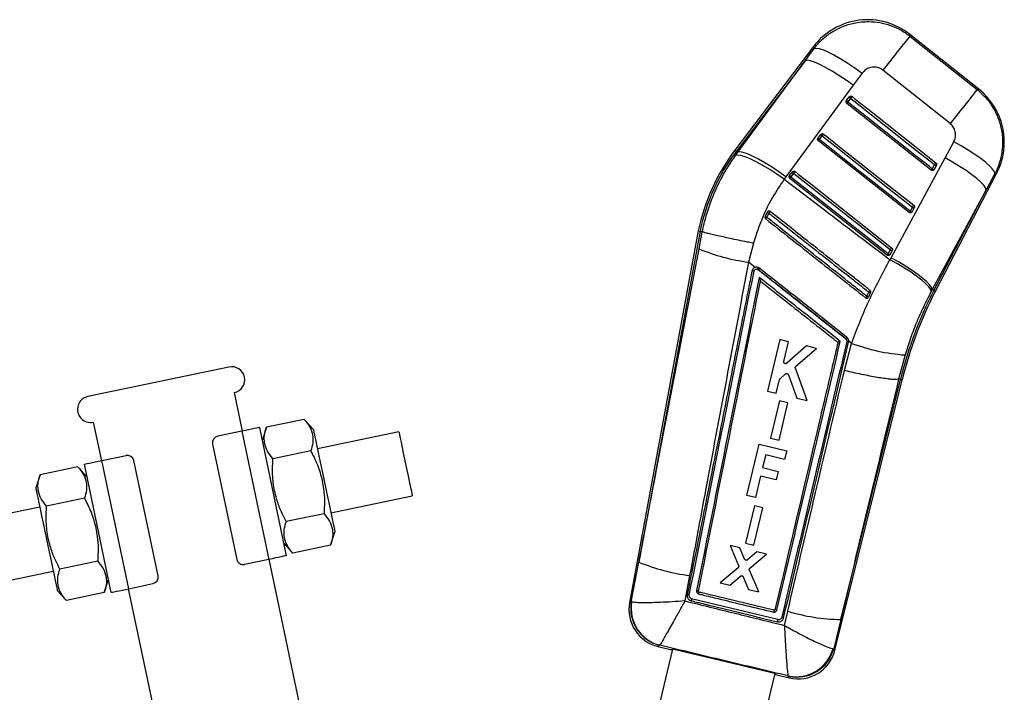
# Model space of a CAD drawing. Extents: x 44 to 619, y 29 to 390.
# Tile 4 of 13: x 257 to 348, y 90 to 152. Entities that reach past the tile are written whole.
import ezdxf

# ---------------------------------------------------------------- set-up
doc = ezdxf.new("R2010")
doc.units = 0
doc.header["$LTSCALE"] = 1.5
doc.layers.get('0').update_dxf_attribs({"linetype": 'CONTINUOUS'})
doc.styles.add('SLDTEXTSTYLE0', font='TXT', dxfattribs={"width": 0.75})
doc.dimstyles.new('SLDDIMSTYLE6', dxfattribs={"dimtxt": 5.25, "dimasz": 4.953, "dimexe": 0, "dimexo": 0.0625, "dimgap": 1.3125, "dimtad": 1, "dimdec": 4, "dimlfac": 2.5, "dimzin": 12, "dimtxsty": 'SLDTEXTSTYLE0', "dimsah": 1, "dimcen": 0.09, "dimazin": 3, "dimtfac": 1, "dimtdec": 0, "dimtofl": 0, "dimtmove": 0, "dimatfit": 3, "dimtolj": 1, "dimtzin": 12})

# ---------------------------------------------------------------- blocks, each defined once
blk = doc.blocks.new('_D_10')
at = {"color": 179, "linetype": 'CONTINUOUS'}
blk.add_line((274.61, 29.323), (249.94, 29.323), dxfattribs=at)
blk.add_arc((282.179, 29.323), 30.739, 101.84975, 180, dxfattribs=at)
for points in [[(275.867, 59.406), (270.9, 58.737), (271.331, 57.275)], [(251.44, 29.323), (252.595, 34.199), (251.076, 34.321)]]:
    blk.add_solid(points, dxfattribs=at)
at = {"color": 179, "linetype": 'CONTINUOUS', "insert": (248.623, 47.644, 0.06), "char_height": 5.25, "attachment_point": 1, "rotation": 50.18624, "style": 'SLDTEXTSTYLE0'}
blk.add_mtext('78°', dxfattribs=at)

msp = doc.modelspace()

# ---------------------------------------------------------------- linework, layer by layer
at = {"color": 7, "linetype": 'CONTINUOUS'}
for p, q in [((345.279942, 145.567992), (338.975655, 150.578099)), ((330.162851, 149.470463), (322.957711, 139.977365)), ((329.380191, 148.170182), (330.200071, 149.289959)), ((329.380191, 148.170182), (323.087297, 139.879009)), ((323.21896, 139.779079), (329.380191, 148.170182)), ((334.608688, 147.036063), (333.786546, 145.918163)), ((342.661363, 142.407089), (336.500674, 147.301271)), ((333.786546, 145.918163), (327.62483, 137.527928)), ((333.169772, 144.499266), (333.176889, 144.509351)), ((333.176889, 144.509351), (333.433505, 144.847452)), ((333.302394, 144.373631), (333.209366, 144.255891)), ((333.302394, 144.373631), (333.55901, 144.711742)), ((340.937257, 138.148036), (333.209366, 144.255891)), ((330.562482, 141.064027), (330.569643, 141.074183)), ((330.569643, 141.074183), (330.826259, 141.412285)), ((338.911828, 134.253022), (330.60212, 140.820724)), ((330.695157, 140.938455), (330.951773, 141.276556)), ((342.196943, 139.259302), (342.996161, 140.74108)), ((323.00711, 139.487049), (323.21896, 139.779079)), ((323.087297, 139.879009), (323.21896, 139.779079)), ((337.258836, 130.117967), (342.196943, 139.259302)), ((327.962398, 137.639016), (328.219014, 137.977117)), ((341.030259, 138.265741), (340.937257, 138.148036)), ((341.229605, 138.6491), (341.030259, 138.265741)), ((341.211697, 138.205757), (341.182984, 138.165515)), ((341.411047, 138.589126), (341.211697, 138.205757)), ((327.62483, 137.527928), (327.471167, 137.314209)), ((327.9552, 137.628805), (327.962398, 137.639016)), ((336.886398, 130.358007), (327.994877, 137.385565)), ((328.087918, 137.503278), (328.344534, 137.841388)), ((341.313401, 127.045014), (346.926349, 137.839019)), ((346.763561, 137.817034), (345.961773, 136.336705)), ((345.961773, 136.336705), (341.024657, 127.195164)), ((341.169063, 127.120071), (345.961773, 136.336705)), ((339.204193, 134.754085), (339.004842, 134.370726)), ((339.385617, 134.694111), (339.186267, 134.310752)), ((325.906321, 134.288454), (325.721432, 133.89188)), ((325.926543, 134.321087), (325.906321, 134.288454)), ((339.186267, 134.310752), (339.157616, 134.270572)), ((319.604534, 132.563641), (313.306944, 98.500995)), ((319.604534, 132.563641), (319.764248, 132.532671)), ((319.764248, 132.532671), (314.159969, 102.22003)), ((319.668095, 130.929693), (319.964699, 132.493743)), ((319.764248, 132.532671), (319.964493, 132.493824)), ((319.964699, 132.493743), (319.964493, 132.493824)), ((324.648781, 131.4374), (324.201044, 129.709485)), ((337.178776, 130.859071), (336.979426, 130.475712)), ((337.360192, 130.799106), (337.160841, 130.415746)), ((337.160841, 130.415746), (337.132231, 130.375603)), ((337.160671, 129.935121), (337.258836, 130.117967)), ((324.816417, 129.224229), (324.201044, 129.709485)), ((325.027221, 129.057994), (325.097374, 129.019281)), ((325.295605, 127.970081), (325.295477, 127.969438)), ((341.024657, 127.195164), (340.937834, 127.034241)), ((341.169063, 127.120071), (341.024657, 127.195164)), ((335.166476, 126.470396), (335.197572, 126.516628)), ((333.115136, 122.685843), (333.148131, 122.654372)), ((327.063572, 122.608962), (325.934815, 117.900224)), ((327.864904, 122.417041), (327.063572, 122.608962)), ((327.431401, 120.608558), (327.864904, 122.417041)), ((329.49929, 122.0256), (327.702449, 120.445032)), ((328.538, 120.179449), (330.413771, 121.80658)), ((330.413771, 121.80658), (329.49929, 122.0256)), ((332.987829, 119.774838), (333.641121, 122.265577)), ((333.369494, 122.383255), (333.380746, 122.470927)), ((333.641121, 122.265577), (333.380746, 122.470927)), ((338.535719, 121.203002), (337.9511, 118.991458)), ((276.619497, 120.100359), (263.700796, 117.389795)), ((329.568844, 117.029802), (328.49088, 119.997948)), ((327.085496, 119.029514), (327.591582, 119.460599)), ((327.856486, 119.389462), (328.617362, 117.257701)), ((326.736208, 117.708276), (327.032, 118.942302)), ((332.114435, 94.150162), (338.276636, 118.911949)), ((332.646835, 96.963177), (338.118595, 118.950546)), ((337.9511, 118.991458), (337.950756, 118.991382)), ((338.118595, 118.950546), (337.9511, 118.991458)), ((338.118595, 118.950546), (338.276636, 118.911949)), ((277.851573, 114.228226), (277.112327, 117.751504)), ((325.934815, 117.900224), (326.736208, 117.708276)), ((328.617362, 117.257701), (329.568844, 117.029802)), ((327.050004, 116.997258), (326.229208, 113.573137)), ((326.995408, 113.389615), (327.816157, 116.813755)), ((327.816157, 116.813755), (327.050004, 116.997258)), ((264.193627, 115.04094), (264.932873, 111.517657)), ((279.407689, 114.554722), (281.871841, 102.810451)), ((280.045809, 114.57517), (279.654104, 113.380295)), ((283.512877, 115.302621), (280.045809, 114.57517)), ((284.351814, 114.365957), (283.512877, 115.302621)), ((277.792851, 114.215901), (275.5908, 113.753873)), ((277.792851, 114.215901), (280.257004, 102.47163)), ((292.17905, 114.169052), (284.721436, 112.604318)), ((275.126794, 113.043454), (277.344531, 102.473606)), ((324.038044, 108.328859), (325.166351, 113.037754)), ((325.166351, 113.037754), (327.70046, 112.430551)), ((326.229208, 113.573137), (326.995408, 113.389615)), ((264.991593, 111.529977), (267.193644, 111.992006)), ((284.117515, 112.420882), (280.650447, 111.693431)), ((325.777562, 112.052101), (325.496625, 110.87964)), ((327.510296, 111.636917), (325.777562, 112.052101)), ((327.70046, 112.430551), (327.510296, 111.636917)), ((262.784234, 110.953392), (259.317165, 110.225941)), ((263.62317, 110.016729), (262.784234, 110.953392)), ((265.840908, 99.446885), (263.376756, 111.191156)), ((267.455745, 99.785706), (264.991593, 111.529977)), ((270.121803, 100.958153), (267.904065, 111.528001)), ((259.317165, 110.225941), (258.925462, 109.031071)), ((325.308853, 110.095984), (324.839417, 108.13684)), ((326.734938, 109.754275), (325.308853, 110.095984)), ((325.496625, 110.87964), (326.922711, 110.537931)), ((326.922711, 110.537931), (326.734938, 109.754275)), ((285.953512, 106.73218), (293.411126, 108.296919)), ((324.839417, 108.13684), (324.038044, 108.328859)), ((263.388873, 108.071653), (259.921805, 107.344202)), ((324.743139, 107.369791), (323.922343, 103.94562)), ((325.509294, 107.186287), (324.743139, 107.369791)), ((259.295084, 107.269427), (251.074091, 105.544521)), ((285.326792, 106.657405), (281.859724, 105.929954)), ((324.688551, 103.762094), (325.509294, 107.186287)), ((285.931431, 103.775666), (286.323135, 104.970537)), ((281.625425, 103.984879), (282.464362, 103.048216)), ((285.931431, 103.775666), (282.464362, 103.048216)), ((323.401871, 103.526516), (322.522321, 103.737181)), ((322.522321, 103.737181), (323.289585, 101.901696)), ((323.922343, 103.94562), (324.688551, 103.762094)), ((323.847136, 102.492627), (323.401871, 103.526516)), ((324.97215, 103.150408), (324.105795, 102.429926)), ((324.326889, 101.672198), (325.83364, 102.944065)), ((325.83364, 102.944065), (324.97215, 103.150408)), ((264.598151, 102.308176), (261.131081, 101.580725)), ((280.257004, 102.47163), (278.054952, 102.009602)), ((288.0162, 65.783097), (280.315725, 102.48395)), ((313.462465, 98.593013), (314.159969, 102.22003)), ((252.306168, 99.672383), (260.527161, 101.397289)), ((323.242787, 101.710522), (321.596452, 100.338161)), ((325.136002, 99.490346), (324.281672, 101.480661)), ((265.202788, 99.426438), (265.594493, 100.621313)), ((267.455745, 99.785706), (269.657796, 100.247735)), ((318.80705, 100.985659), (318.376386, 98.665651)), ((321.596452, 100.338161), (322.49275, 100.123477)), ((322.49275, 100.123477), (323.457755, 100.938068)), ((323.718799, 100.875059), (324.20429, 99.713519)), ((260.896783, 99.63565), (261.73572, 98.698987)), ((265.202788, 99.426438), (261.73572, 98.698987)), ((267.397025, 99.773381), (277.561652, 51.328256)), ((319.623121, 99.566485), (319.623066, 99.566203)), ((326.5266, 97.804855), (319.68454, 99.470761)), ((324.20429, 99.713519), (325.136002, 99.490346)), ((313.462465, 98.593013), (313.498445, 98.57531)), ((326.893495, 96.949172), (318.992543, 98.870823)), ((326.625824, 97.8663), (326.622143, 97.854712)), ((327.488313, 96.422176), (327.791863, 97.726105)), ((327.409809, 97.083135), (327.415991, 97.10655)), ((332.646835, 96.963177), (332.009757, 94.307133)), ((311.550195, 70.391429), (317.266394, 94.24749)), ((315.911528, 94.494164), (317.051996, 94.220891)), ((316.07122, 94.604805), (316.05875, 94.598944)), ((326.625198, 92.005007), (317.243383, 94.253002)), ((331.943462, 94.303472), (332.009757, 94.307133)), ((326.602133, 92.010532), (321.895154, 72.366362)), ((326.781249, 91.889649), (327.937008, 91.612711)), ((327.845961, 91.777967), (327.831144, 91.794511))]:
    msp.add_line(p, q, dxfattribs=at)
at = {"color": 7, "linetype": 'CONTINUOUS', "flags": 128}
for points in [[(338.982906, 150.423103), (338.90518, 150.325569), (338.747784, 150.127774), (338.514977, 149.835083), (338.213054, 149.455398), (337.850187, 148.998993), (337.436188, 148.478225), (336.982255, 147.907164), (336.500674, 147.301271)], [(338.982906, 150.423103), (342.087621, 147.955641), (345.142635, 145.527687)], [(330.200071, 149.289959), (330.391393, 149.325883), (330.683968, 149.279964), (331.069741, 149.15348), (331.538086, 148.9499), (332.076106, 148.674839), (332.668986, 148.335871), (333.300396, 147.942328), (333.952955, 147.505048), (334.608688, 147.036063)], [(333.786546, 145.918163), (333.133151, 146.384367), (332.482845, 146.819207), (331.853371, 147.210845), (331.261922, 147.548571), (330.72463, 147.823167), (330.256169, 148.027149), (329.869319, 148.154938), (329.574647, 148.203057), (329.380191, 148.170182)], [(345.142635, 145.527687), (345.064918, 145.430171), (344.907575, 145.232448), (344.674862, 144.939881), (344.373073, 144.560358), (344.010358, 144.104159), (343.596529, 143.583604), (343.142775, 143.012768), (342.661363, 142.407089)], [(341.030259, 138.265741), (340.743589, 138.492316), (339.596904, 139.398625), (335.01017, 143.023854), (333.302394, 144.373631)], [(333.55901, 144.711742), (333.580915, 144.739458), (333.602761, 144.767093), (333.623718, 144.793612), (333.643008, 144.818011), (333.659892, 144.83937), (333.673746, 144.856894), (333.684041, 144.869911), (333.690389, 144.877931)], [(333.55901, 144.711742), (333.84568, 144.485166), (334.99236, 143.578857), (339.579094, 139.953628), (341.229605, 138.6491)], [(333.690389, 144.877931), (333.977064, 144.651356), (335.123748, 143.745056), (339.710491, 140.119844), (341.361011, 138.815325)], [(330.60212, 140.820724), (330.603828, 140.822887), (330.608902, 140.829307), (330.617186, 140.839794), (330.628433, 140.854028), (330.642304, 140.871578), (330.65838, 140.891927), (330.676176, 140.91444), (330.695157, 140.938455)], [(339.004842, 134.370726), (338.718172, 134.597301), (337.571487, 135.503611), (332.984749, 139.128831), (330.695157, 140.938455)], [(330.951773, 141.276556), (330.973678, 141.304281), (330.995525, 141.331917), (331.016482, 141.358435), (331.035767, 141.382834), (331.052656, 141.404193), (331.066505, 141.421717), (331.0768, 141.434735), (331.083148, 141.442764)], [(330.951773, 141.276556), (331.238443, 141.049981), (332.385128, 140.14368), (336.971866, 136.518451), (339.204193, 134.754085)], [(331.083148, 141.442764), (331.369818, 141.216188), (332.516507, 140.309888), (337.10325, 136.684677), (339.335581, 134.920311)], [(346.763561, 137.817034), (346.71685, 137.998038), (346.558394, 138.233036), (346.292346, 138.515883), (345.925688, 138.839143), (345.468027, 139.194348), (344.931366, 139.5722), (344.329773, 139.962765), (343.679016, 140.355834), (342.996161, 140.74108)], [(327.62483, 137.527928), (326.971505, 137.994033), (326.321277, 138.428774), (325.69189, 138.820287), (325.100516, 139.157897), (324.563299, 139.432385), (324.094894, 139.63626), (323.708086, 139.763969), (323.413427, 139.812007), (323.21896, 139.779079)], [(327.471167, 137.314209), (326.807139, 137.768709), (326.146515, 138.192007), (325.507412, 138.572514), (324.90735, 138.899779), (324.362788, 139.164835), (323.888656, 139.360422), (323.497952, 139.481166), (323.201394, 139.523768), (323.00711, 139.487049)], [(345.961773, 136.336705), (345.910261, 136.519497), (345.748398, 136.75563), (345.480374, 137.03897), (345.113148, 137.362176), (344.656248, 137.716871), (344.121513, 138.093838), (343.522822, 138.483312), (342.875703, 138.875192), (342.196943, 139.259302)], [(328.475904, 138.007596), (328.469556, 137.999567), (328.459263, 137.986549), (328.445414, 137.969026), (328.42853, 137.947657), (328.409245, 137.923258), (328.388286, 137.89674), (328.366441, 137.869105), (328.344534, 137.841388)], [(328.475904, 138.007596), (328.762577, 137.781021), (329.909261, 136.87472), (334.496008, 133.249509), (337.310155, 131.025305)], [(341.229605, 138.6491), (341.251514, 138.676825), (341.273356, 138.704461), (341.294318, 138.730979), (341.313607, 138.755378), (341.330496, 138.776746), (341.344354, 138.79427), (341.354654, 138.807288), (341.361011, 138.815325)], [(328.087918, 137.503278), (328.068939, 137.479263), (328.051143, 137.456751), (328.035065, 137.436411), (328.021194, 137.41886), (328.009947, 137.404626), (328.001658, 137.394148), (327.996585, 137.38772), (327.994877, 137.385565)], [(336.979426, 130.475712), (336.692756, 130.702287), (335.546066, 131.608587), (330.959328, 135.233807), (328.087918, 137.503278)], [(328.344534, 137.841388), (328.631206, 137.614813), (329.777891, 136.708504), (334.364629, 133.083284), (337.178776, 130.859071)], [(338.911828, 134.253022), (338.913531, 134.255185), (338.918605, 134.261605), (338.926888, 134.272083), (338.938131, 134.286317), (338.952003, 134.303868), (338.968073, 134.324199), (338.985865, 134.346711), (339.004842, 134.370726)], [(339.204193, 134.754085), (339.226097, 134.781801), (339.247944, 134.809446), (339.268906, 134.835964), (339.288191, 134.860363), (339.30508, 134.881732), (339.318933, 134.899255), (339.329228, 134.912282), (339.335581, 134.920311)], [(337.310155, 131.025305), (337.303803, 131.017267), (337.293508, 131.004241), (337.279659, 130.986717), (337.26277, 130.965349), (337.243485, 130.94095), (337.222528, 130.914432), (337.200681, 130.886787), (337.178776, 130.859071)], [(336.979426, 130.475712), (336.960449, 130.451697), (336.942652, 130.429184), (336.926577, 130.408853), (336.91271, 130.391302), (336.901463, 130.377069), (336.893179, 130.36659), (336.888105, 130.360171), (336.886398, 130.358007)], [(340.937834, 127.034241), (340.88537, 127.216515), (340.722381, 127.45153), (340.453105, 127.73318), (340.084507, 128.054178), (339.626144, 128.4062), (339.089895, 128.780126), (338.489657, 129.166275), (337.840978, 129.554623), (337.160671, 129.935121)], [(341.024657, 127.195164), (340.97311, 127.377948), (340.811176, 127.614081), (340.543062, 127.897438), (340.175725, 128.220671), (339.71869, 128.575393), (339.183817, 128.952405), (338.584982, 129.341915), (337.937725, 129.73383), (337.258836, 130.117967)], [(279.407689, 114.554722), (279.37666, 114.548214), (279.284767, 114.528933), (279.13554, 114.497623), (278.934714, 114.455485), (278.690007, 114.404143), (278.410824, 114.345564), (278.10789, 114.282004), (277.792851, 114.215901)], [(284.351814, 114.365957), (284.363948, 114.30812), (284.400055, 114.136034), (284.459244, 113.853937), (284.540058, 113.468776), (284.640507, 112.990029), (284.758117, 112.429492), (284.889994, 111.800965), (285.032889, 111.119921), (285.183283, 110.403132), (285.337474, 109.668247), (285.491665, 108.933367), (285.64206, 108.216578), (285.784955, 107.535533), (285.916831, 106.907002), (286.034442, 106.346465), (286.13489, 105.867722), (286.215705, 105.482557), (286.274893, 105.20046), (286.311, 105.028374), (286.323135, 104.970537)], [(292.17905, 114.169052), (292.179841, 114.165283), (292.197751, 114.079922), (292.238617, 113.885154), (292.300867, 113.588466), (292.38211, 113.201257), (292.479224, 112.738411), (292.588476, 112.217709), (292.705668, 111.659166), (292.826296, 111.084243), (292.945725, 110.515038), (293.059365, 109.973424), (293.162849, 109.480215), (293.252201, 109.054361), (293.323985, 108.712232)], [(263.376756, 111.191156), (263.407785, 111.197665), (263.499677, 111.216946), (263.648906, 111.248256), (263.84973, 111.290394), (264.094437, 111.34174), (264.373621, 111.400315), (264.676554, 111.463879), (264.991593, 111.529977)], [(258.925462, 109.031071), (258.937597, 108.973233), (258.973704, 108.801147), (259.032892, 108.51905), (259.113707, 108.133885), (259.214155, 107.655142), (259.331766, 107.094605), (259.463641, 106.466074), (259.606536, 105.78503), (259.756932, 105.068241), (259.911123, 104.33336), (260.065314, 103.598475), (260.215708, 102.881686), (260.358602, 102.200642), (260.49048, 101.572115), (260.60809, 101.011578), (260.708539, 100.532831), (260.789352, 100.14767), (260.848541, 99.865573), (260.884648, 99.693487), (260.896783, 99.63565)], [(293.323985, 108.712232), (293.375445, 108.466975), (293.404601, 108.32801), (293.411126, 108.296919)], [(281.871841, 102.810451), (281.840812, 102.803942), (281.748919, 102.784662), (281.599692, 102.753347), (281.398866, 102.711214), (281.154159, 102.659867), (280.874975, 102.601292), (280.572042, 102.537729), (280.257004, 102.47163)], [(265.840908, 99.446885), (265.871937, 99.453394), (265.963829, 99.472674), (266.113056, 99.503985), (266.313882, 99.546122), (266.558589, 99.597464), (266.837773, 99.656044), (267.140706, 99.719603), (267.455745, 99.785706)]]:
    msp.add_lwpolyline(points, dxfattribs=at)
at = {"color": 8, "linetype": 'CONTINUOUS', "flags": 128}
for points in [[(338.975655, 150.578099), (338.976487, 150.560307), (338.982906, 150.423103)], [(330.200071, 149.289959), (330.167147, 149.449631), (330.162851, 149.470463)], [(345.142635, 145.527687), (345.264733, 145.563522), (345.279942, 145.567992)], [(322.957711, 139.977365), (322.965816, 139.971214), (322.990123, 139.952761), (323.030622, 139.922023), (323.087297, 139.879009)], [(346.926349, 137.839019), (346.908382, 137.836596), (346.763561, 137.817034)], [(341.169063, 127.120071), (341.232189, 127.08725), (341.277299, 127.06379), (341.304371, 127.049708), (341.313401, 127.045014)], [(313.306944, 98.500995), (313.323992, 98.511085), (313.462465, 98.593013)], [(316.05875, 94.598944), (315.927666, 94.505648), (315.911528, 94.494164)], [(332.009757, 94.307133), (332.102955, 94.167377), (332.114435, 94.150162)], [(327.937008, 91.612711), (327.927024, 91.630839), (327.845961, 91.777967)]]:
    msp.add_lwpolyline(points, dxfattribs=at)
at = {"color": 7, "linetype": 'CONTINUOUS'}
for centre, radius, start, end in [((335.110866, 145.71499), 6.2118, 51.32453158, 142.92927246), ((341.415149, 140.704878), 6.2118, 332.37305426, 51.71264477), ((333.441045, 144.627736), 0.289471, 204.14021555, 241.38116074), ((333.697625, 144.965821), 0.289432, 204.14017291, 241.38496641), ((330.833785, 141.192548), 0.28945, 204.13763193, 241.38405059), ((331.09047, 141.530713), 0.289538, 204.14354621, 241.37813631), ((337.51678, 128.927223), 18.277639, 142.80198392, 168.52244785), ((337.51678, 128.927223), 18.114955, 142.80198392, 168.51967909), ((328.483199, 138.095529), 0.289509, 204.14262844, 241.38210566), ((341.219732, 138.534462), 0.328803, 234.81266799, 268.59971869), ((341.419082, 138.917884), 0.328857, 234.81835766, 268.59996076), ((328.226647, 137.75747), 0.289585, 204.14512358, 241.37584799), ((339.194248, 134.639293), 0.328638, 234.80666249, 268.60829046), ((339.393688, 135.022921), 0.328908, 234.82096885, 268.5939841), ((326.187755, 134.597418), 0.845719, 236.53745142, 248.76427773), ((341.777009, 121.200637), 20.288997, 141.57829245, 142.06556811), ((326.314938, 134.82393), 0.673574, 232.65309665, 248.01383282), ((350.69833, 114.801323), 31.355929, 141.4270922, 141.7831425), ((326.551891, 147.472461), 17.917863, 247.40677379, 262.46098557), ((337.368203, 131.127748), 0.32874, 234.81477798, 268.60358309), ((337.168808, 130.744255), 0.328605, 234.80764138, 268.61071969), ((323.411848, 129.668201), 1.726783, 339.30596206, 344.87349571), ((332.220582, 123.441128), 9.047425, 140.87705311, 141.93566254), ((324.529904, 128.221597), 0.677984, 74.81736311, 90.87388919), ((348.110683, 116.199873), 16.706442, 141.55374827, 142.14968119), ((335.504408, 127.498898), 1.029079, 242.31799082, 252.65252123), ((354.713352, 111.631215), 24.818075, 141.35791243, 141.80519109), ((335.594949, 127.693467), 0.813905, 241.65361335, 254.77629804), ((372.914971, 110.612002), 35.781545, 152.52528657, 166.52386115), ((372.914971, 110.612002), 35.618861, 152.52528657, 166.52528657), ((339.101455, 118.005618), 7.598719, 140.72878653, 141.98098361), ((334.367805, 121.308343), 1.816425, 126.92492492, 132.18059659), ((333.122546, 121.918347), 0.526424, 62.02381732, 81.40337867), ((339.949738, 139.520891), 18.372384, 249.91737101, 265.58590176), ((276.865912, 118.925933), 1.2, 281.84975441, 101.84975441), ((263.947211, 116.215366), 1.2, 101.84975441, 281.84975441), ((275.714008, 113.166661), 0.6, 101.84975441, 191.84975441), ((267.316852, 111.404792), 0.6, 11.84975441, 101.84975441), ((277.931745, 102.596815), 0.6, 191.84975441, 281.84975441), ((321.272497, 119.632125), 18.808751, 247.78086884, 262.46800929), ((269.534589, 100.834946), 0.6, 281.84975441, 11.84975441), ((313.548986, 100.83241), 6.284832, 345.95058652, 347.48728041), ((316.720396, 97.869909), 3.4713, 169.30180277, 256.75714039), ((316.894616, 97.983159), 3.485912, 169.92435833, 256.12619882), ((316.944039, 97.989162), 3.495095, 170.34554253, 255.53864479), ((332.938462, 114.648011), 17.687237, 253.08347719, 269.05526758), ((328.565675, 95.215209), 3.498672, 257.88082242, 344.89462883), ((328.632842, 95.174552), 3.486542, 256.95648753, 345.59404478), ((328.745878, 94.988458), 3.4713, 256.33508455, 346.2225741)]:
    msp.add_arc(centre, radius, start, end, dxfattribs=at)
for centre, major_axis, start_param, end_param in [((327.376677, 135.708922), (10.326462, 41.487594), 3.141928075, 3.201772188), ((336.380291, 133.551548), (9.597258, 41.66232), 3.08141312, 3.141257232)]:
    msp.add_ellipse(centre, major_axis=major_axis, ratio=0.069924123, start_param=start_param, end_param=end_param, dxfattribs=at)
for points, knots in [([(330.200071, 149.289959), (330.213882, 149.307971), (330.449578, 149.615353), (330.966498, 150.167868), (331.839738, 150.829614), (332.8137, 151.323897), (333.943966, 151.672243), (335.10188, 151.788033), (336.231427, 151.68273), (337.215198, 151.424615), (338.152004, 151.014672), (338.705938, 150.620293), (338.982906, 150.423103)], [0, 0, 0, 0, 0.006912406, 0.117964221, 0.229014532, 0.338920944, 0.448826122, 0.587594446, 0.690334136, 0.793072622, 0.896536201, 1, 1, 1, 1]), ([(336.500674, 147.301271), (336.5, 147.301805), (336.385443, 147.3926), (336.124842, 147.53658), (335.734241, 147.602974), (335.336274, 147.557845), (334.936242, 147.396686), (334.719755, 147.158344), (334.608688, 147.036063)], [0, 0, 0, 0, 0.001202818, 0.204636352, 0.408047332, 0.546677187, 0.767425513, 1, 1, 1, 1]), ([(345.142635, 145.527687), (345.42531, 145.276108), (345.961537, 144.798867), (346.578475, 143.934673), (347.060424, 142.985456), (347.369031, 141.952813), (347.491677, 140.873968), (347.43344, 139.821641), (347.205526, 138.783451), (346.910883, 138.139173), (346.763561, 137.817034)], [0, 0, 0, 0, 0.1328496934, 0.2520122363, 0.3711756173, 0.5063247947, 0.6288587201, 0.7513947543, 0.8756973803, 1, 1, 1, 1]), ([(333.209366, 144.255891), (333.194667, 144.270024), (333.165273, 144.298288), (333.141833, 144.35598), (333.137478, 144.41723), (333.15025, 144.466288), (333.165194, 144.491532), (333.169772, 144.499266)], [0, 0, 0, 0, 0.223190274, 0.446334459, 0.671076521, 0.899230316, 1, 1, 1, 1]), ([(333.433505, 144.847452), (333.444263, 144.859487), (333.468503, 144.886603), (333.520435, 144.912546), (333.581401, 144.921019), (333.641555, 144.909944), (333.674586, 144.88829), (333.690389, 144.877931)], [0, 0, 0, 0, 0.1692305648, 0.3813101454, 0.5933853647, 0.8054677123, 1, 1, 1, 1]), ([(342.996161, 140.74108), (342.998069, 140.744647), (343.070254, 140.879589), (343.167683, 141.172647), (343.161171, 141.563051), (343.054281, 141.927197), (342.892677, 142.20155), (342.722436, 142.352822), (342.661363, 142.407089)], [0, 0, 0, 0, 0.006656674, 0.251813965, 0.497182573, 0.631989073, 0.867979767, 1, 1, 1, 1]), ([(330.60212, 140.820724), (330.587422, 140.83486), (330.558032, 140.863127), (330.534585, 140.920815), (330.530233, 140.982063), (330.542996, 141.031092), (330.55792, 141.056316), (330.562482, 141.064027)], [0, 0, 0, 0, 0.22328533, 0.446471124, 0.671286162, 0.899514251, 1, 1, 1, 1]), ([(330.826259, 141.412285), (330.836996, 141.424299), (330.861211, 141.451395), (330.913099, 141.477349), (330.974059, 141.485863), (331.034252, 141.474804), (331.067315, 141.453138), (331.083148, 141.442764)], [0, 0, 0, 0, 0.1689164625, 0.3809803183, 0.5930537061, 0.805128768, 1, 1, 1, 1]), ([(319.964493, 132.493824), (320.077767, 132.986426), (320.305176, 133.975374), (320.886651, 135.66248), (321.73155, 137.547828), (322.579377, 138.83677), (323.00711, 139.487049)], [0, 0, 0, 0, 0.196932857, 0.39536207, 0.694956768, 1, 1, 1, 1]), ([(328.219014, 137.977117), (328.229734, 137.989117), (328.253931, 138.016203), (328.305794, 138.042163), (328.366753, 138.050696), (328.426968, 138.03965), (328.460053, 138.017979), (328.475904, 138.007596)], [0, 0, 0, 0, 0.168700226, 0.380771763, 0.592846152, 0.804923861, 1, 1, 1, 1]), ([(341.182984, 138.165515), (341.167196, 138.151886), (341.135617, 138.124623), (341.0742, 138.106764), (341.011475, 138.109341), (340.965283, 138.127463), (340.943014, 138.143811), (340.937257, 138.148036)], [0, 0, 0, 0, 0.2321850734, 0.4644436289, 0.6945875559, 0.9210530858, 1, 1, 1, 1]), ([(341.361011, 138.815325), (341.362339, 138.814256), (341.379592, 138.800368), (341.407841, 138.767238), (341.430634, 138.709368), (341.433032, 138.647527), (341.420684, 138.607745), (341.41124, 138.589498), (341.411047, 138.589126)], [0, 0, 0, 0, 0.020323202, 0.263973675, 0.507616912, 0.751270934, 0.994925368, 1, 1, 1, 1]), ([(327.471167, 137.314209), (327.10494, 136.765948), (326.366886, 135.661043), (325.378742, 133.698408), (324.909511, 132.244994), (324.648781, 131.4374)], [0, 0, 0, 0, 0.304422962, 0.613500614, 1, 1, 1, 1]), ([(327.471167, 137.314209), (328.826375, 136.279563), (332.053249, 133.815975), (335.285745, 131.359776), (337.160671, 129.935121)], [0, 0, 0, 0, 0.419975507, 1, 1, 1, 1]), ([(327.994877, 137.385565), (327.980179, 137.399698), (327.950784, 137.427962), (327.927341, 137.485651), (327.922991, 137.5469), (327.935744, 137.595907), (327.950652, 137.621115), (327.9552, 137.628805)], [0, 0, 0, 0, 0.2233195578, 0.4465977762, 0.6714404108, 0.8997606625, 1, 1, 1, 1]), ([(326.183782, 134.352058), (326.167448, 134.362668), (326.133824, 134.384508), (326.072745, 134.394798), (326.011484, 134.38525), (325.960514, 134.358787), (325.93667, 134.332326), (325.926543, 134.321087)], [0, 0, 0, 0, 0.201755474, 0.415297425, 0.62882927, 0.842361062, 1, 1, 1, 1]), ([(339.335581, 134.920311), (339.336888, 134.919262), (339.354143, 134.905423), (339.382364, 134.872296), (339.405184, 134.814448), (339.407621, 134.7526), (339.395268, 134.712793), (339.385824, 134.69451), (339.385617, 134.694111)], [0, 0, 0, 0, 0.019973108, 0.263622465, 0.507260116, 0.750912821, 0.994563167, 1, 1, 1, 1]), ([(325.721432, 133.89188), (325.714824, 133.872297), (325.701608, 133.83313), (325.708067, 133.770536), (325.732042, 133.714056), (325.760896, 133.686664), (325.774777, 133.673486)], [0, 0, 0, 0, 0.254754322, 0.509525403, 0.764038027, 1, 1, 1, 1]), ([(325.774777, 133.673486), (327.298811, 132.469727), (330.34688, 130.062207), (333.394961, 127.654708), (334.919002, 126.450959)], [0, 0, 0, 0, 0.499999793, 1, 1, 1, 1]), ([(325.88143, 133.809125), (325.918328, 133.890455), (325.977607, 134.021118), (326.039424, 134.150494), (326.062763, 134.199342)], [0, 0, 0, 0, 0.622440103, 1, 1, 1, 1]), ([(335.026335, 126.587608), (334.930745, 126.663092), (334.452797, 127.040509), (332.445408, 128.625655), (329.96073, 130.587749), (327.390384, 132.617515), (326.34946, 133.439525), (325.88143, 133.809125)], [0, 0, 0, 0, 0.0313580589, 0.1567905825, 0.6585207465, 0.8464610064, 1, 1, 1, 1]), ([(326.062763, 134.199342), (326.158351, 134.123856), (326.63629, 133.746425), (328.643644, 132.161231), (331.129201, 130.19844), (333.699847, 128.16848), (334.741068, 127.346271), (335.208506, 126.977154)], [0, 0, 0, 0, 0.031355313, 0.156776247, 0.658459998, 0.846671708, 1, 1, 1, 1]), ([(335.328897, 127.12895), (335.233619, 127.204203), (334.756014, 127.581433), (332.749082, 129.166536), (329.795998, 131.498996), (327.225237, 133.529478), (326.183782, 134.352058)], [0, 0, 0, 0, 0.031255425, 0.156675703, 0.658356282, 1, 1, 1, 1]), ([(339.157616, 134.270572), (339.141836, 134.256935), (339.110269, 134.229656), (339.048863, 134.211756), (338.986136, 134.214309), (338.93991, 134.232423), (338.91761, 134.24878), (338.911828, 134.253022)], [0, 0, 0, 0, 0.232111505, 0.464298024, 0.694359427, 0.920742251, 1, 1, 1, 1]), ([(324.648781, 131.4374), (324.621304, 131.442861), (324.425838, 131.481708), (323.962753, 131.574596), (323.27231, 131.71587), (322.524257, 131.872893), (321.839933, 132.020888), (321.236117, 132.156109), (320.732755, 132.274302), (320.343141, 132.372274), (320.070667, 132.448848), (320.000021, 132.478778), (319.964699, 132.493743)], [0, 0, 0, 0, 0.011731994, 0.083460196, 0.198031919, 0.312603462, 0.427171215, 0.541739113, 0.656304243, 0.77086926, 0.885434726, 1, 1, 1, 1]), ([(314.159969, 102.22003), (314.701611, 105.044159), (316.537151, 114.614689), (318.373574, 124.184089), (319.668095, 130.929693)], [0, 0, 0, 0, 0.2950859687, 1, 1, 1, 1]), ([(337.310155, 131.025305), (337.325038, 131.011009), (337.354802, 130.982416), (337.378494, 130.924185), (337.382791, 130.862691), (337.371163, 130.820808), (337.361138, 130.800977), (337.360192, 130.799106)], [0, 0, 0, 0, 0.243653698, 0.487314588, 0.730970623, 0.974616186, 1, 1, 1, 1]), ([(333.641121, 122.265577), (333.884456, 122.918114), (334.371114, 124.223161), (335.216166, 126.160413), (336.138212, 128.076864), (336.819854, 129.315706), (337.160671, 129.935121)], [0, 0, 0, 0, 0.2468891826, 0.493767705, 0.7468858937, 1, 1, 1, 1]), ([(337.132231, 130.375603), (337.116453, 130.361963), (337.084893, 130.334679), (337.023496, 130.316762), (336.960768, 130.319282), (336.91452, 130.337395), (336.892198, 130.353756), (336.886398, 130.358007)], [0, 0, 0, 0, 0.232057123, 0.464184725, 0.694195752, 0.920539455, 1, 1, 1, 1]), ([(324.201044, 129.709485), (322.926907, 122.961469), (321.119474, 113.389034), (319.333898, 103.811563), (318.80705, 100.985659)], [0, 0, 0, 0, 0.7049425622, 1, 1, 1, 1]), ([(324.599983, 129.076037), (324.573835, 129.035353), (324.538239, 128.979968), (324.523481, 128.916381), (324.519563, 128.899503)], [0, 0, 0, 0, 0.73455195, 1, 1, 1, 1]), ([(324.816417, 129.224229), (324.809332, 129.221998), (324.75679, 129.205453), (324.676442, 129.161898), (324.622323, 129.101123), (324.599983, 129.076037)], [0, 0, 0, 0, 0.083846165, 0.621822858, 1, 1, 1, 1]), ([(324.707465, 128.875917), (324.716311, 128.904247), (324.733387, 128.958933), (324.792069, 129.022386), (324.864428, 129.06229), (324.947123, 129.07761), (325.000521, 129.064533), (325.027221, 129.057994)], [0, 0, 0, 0, 0.2124187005, 0.4100414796, 0.6070177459, 0.8035051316, 1, 1, 1, 1]), ([(325.201647, 129.149931), (325.16128, 129.175736), (325.080548, 129.227346), (324.942118, 129.250011), (324.855916, 129.23233), (324.816417, 129.224229)], [0, 0, 0, 0, 0.351404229, 0.702798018, 1, 1, 1, 1]), ([(333.148131, 122.654372), (330.978777, 124.364997), (328.271817, 126.499545), (325.564831, 128.634074), (325.027221, 129.057994)], [0, 0, 0, 0, 0.801398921, 1, 1, 1, 1]), ([(325.097374, 129.019281), (326.433653, 127.963684), (329.106209, 125.85249), (331.778827, 123.741392), (333.115136, 122.685843)], [0, 0, 0, 0, 0.500000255, 1, 1, 1, 1]), ([(333.218843, 122.815546), (331.882635, 123.871262), (329.210219, 125.982693), (326.537838, 128.094185), (325.201647, 129.149931)], [0, 0, 0, 0, 0.499999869, 1, 1, 1, 1]), ([(324.519563, 128.899503), (324.495763, 128.780427), (324.376762, 128.185054), (323.876986, 125.684478), (321.924648, 115.914659), (320.069271, 106.619827), (318.594257, 99.230489)], [0, 0, 0, 0, 0.012041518, 0.060207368, 0.252870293, 1, 1, 1, 1]), ([(318.777741, 99.207878), (319.76571, 104.152917), (321.741641, 114.04296), (323.71886, 123.93161), (324.707465, 128.875917)], [0, 0, 0, 0, 0.500001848, 1, 1, 1, 1]), ([(325.183598, 128.309649), (324.216781, 123.474272), (322.304454, 113.910079), (320.393347, 104.344777), (319.44844, 99.615413)], [0, 0, 0, 0, 0.505570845, 1, 1, 1, 1]), ([(325.183598, 128.309649), (325.183856, 128.308952), (325.200148, 128.264884), (325.230686, 128.179983), (325.26631, 128.075865), (325.286635, 128.010749), (325.295103, 127.979259), (325.295451, 127.972892), (325.295605, 127.970081)], [0, 0, 0, 0, 0.0053103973, 0.3355825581, 0.6405067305, 0.8090066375, 0.9156879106, 1, 1, 1, 1]), ([(332.60873, 122.444293), (331.395264, 123.402822), (328.920196, 125.357902), (326.445175, 127.313059), (325.183598, 128.309649)], [0, 0, 0, 0, 0.490275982, 1, 1, 1, 1]), ([(319.623063, 99.566203), (320.573661, 104.328884), (322.463473, 113.79722), (324.355274, 123.264371), (325.295477, 127.969438)], [0, 0, 0, 0, 0.5030114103, 1, 1, 1, 1]), ([(325.295477, 127.969438), (325.298279, 127.967223), (325.683333, 127.662948), (327.597563, 126.150635), (329.96124, 124.283035), (331.942711, 122.717561), (332.395061, 122.360179)], [0, 0, 0, 0, 0.001184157, 0.162718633, 0.808857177, 1, 1, 1, 1]), ([(334.919002, 126.450959), (334.936361, 126.439818), (334.971079, 126.417536), (335.033504, 126.408321), (335.094671, 126.419008), (335.139389, 126.443527), (335.160196, 126.464167), (335.166476, 126.470396)], [0, 0, 0, 0, 0.225497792, 0.450995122, 0.676574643, 0.902391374, 1, 1, 1, 1]), ([(335.208506, 126.977154), (335.173569, 126.902448), (335.112861, 126.772632), (335.05212, 126.642747), (335.026335, 126.587608)], [0, 0, 0, 0, 0.5754841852, 1, 1, 1, 1]), ([(335.197572, 126.516628), (335.2488, 126.625829), (335.310034, 126.756357), (335.371229, 126.886809), (335.381227, 126.908123)], [0, 0, 0, 0, 0.8366147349, 1, 1, 1, 1]), ([(335.381227, 126.908123), (335.382231, 126.910336), (335.391664, 126.931132), (335.401624, 126.97431), (335.394756, 127.036086), (335.369721, 127.090691), (335.341799, 127.116859), (335.328897, 127.12895)], [0, 0, 0, 0, 0.029932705, 0.281320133, 0.532703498, 0.784083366, 1, 1, 1, 1]), ([(340.937834, 127.034241), (340.702259, 126.579422), (340.231102, 125.669769), (339.596707, 124.22768), (339.018626, 122.737938), (338.696694, 121.714665), (338.535719, 121.203002)], [0, 0, 0, 0, 0.245832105, 0.491671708, 0.745822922, 1, 1, 1, 1]), ([(333.148131, 122.654372), (333.161123, 122.636668), (333.190354, 122.596835), (333.21204, 122.520548), (333.204837, 122.466088), (333.201235, 122.438857)], [0, 0, 0, 0, 0.2857218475, 0.6428516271, 1, 1, 1, 1]), ([(333.380746, 122.470927), (333.377103, 122.518765), (333.369816, 122.614446), (333.306572, 122.734638), (333.245108, 122.791323), (333.218843, 122.815546)], [0, 0, 0, 0, 0.364119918, 0.728276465, 1, 1, 1, 1]), ([(332.395061, 122.360179), (332.387689, 122.328907), (332.268934, 121.825131), (331.704799, 119.431308), (329.788051, 111.297619), (327.984463, 103.637018), (326.625824, 97.8663)], [0, 0, 0, 0, 0.003829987, 0.061700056, 0.293180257, 1, 1, 1, 1]), ([(326.808847, 97.839133), (327.769524, 101.915732), (329.702189, 110.116927), (331.63611, 118.31917), (332.60873, 122.444293)], [0, 0, 0, 0, 0.4970737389, 1, 1, 1, 1]), ([(333.201235, 122.438857), (332.20792, 118.225979), (330.221318, 109.800345), (328.236066, 101.376115), (327.243454, 97.164061)], [0, 0, 0, 0, 0.500007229, 1, 1, 1, 1]), ([(327.416038, 97.106738), (328.407691, 101.319167), (330.391001, 109.74404), (332.376662, 118.170178), (333.369494, 122.383255)], [0, 0, 0, 0, 0.499999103, 1, 1, 1, 1]), ([(332.60873, 122.444293), (332.608033, 122.444051), (332.603341, 122.442428), (332.57505, 122.432612), (332.52677, 122.415344), (332.470015, 122.393941), (332.428631, 122.377281), (332.402096, 122.365416), (332.397301, 122.361846), (332.395061, 122.360179)], [0, 0, 0, 0, 0.007105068, 0.047801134, 0.287833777, 0.49543308, 0.676742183, 0.848988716, 1, 1, 1, 1]), ([(327.511082, 120.425416), (327.495791, 120.436169), (327.465211, 120.457672), (327.436377, 120.506741), (327.4239, 120.559087), (327.429047, 120.593031), (327.431401, 120.608558)], [0, 0, 0, 0, 0.2598730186, 0.5197107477, 0.7803020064, 1, 1, 1, 1]), ([(327.702449, 120.445032), (327.687132, 120.434052), (327.656495, 120.412089), (327.600156, 120.401045), (327.549879, 120.406575), (327.522068, 120.420081), (327.511082, 120.425416)], [0, 0, 0, 0, 0.274353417, 0.548775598, 0.821756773, 1, 1, 1, 1]), ([(328.49088, 119.997948), (328.486264, 120.016129), (328.477033, 120.052485), (328.487211, 120.108719), (328.509669, 120.151789), (328.530517, 120.172143), (328.538, 120.179449)], [0, 0, 0, 0, 0.280355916, 0.560627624, 0.842295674, 1, 1, 1, 1]), ([(327.032, 118.942302), (327.037977, 118.960185), (327.049105, 118.993478), (327.073982, 119.018112), (327.085496, 119.029514)], [0, 0, 0, 0, 0.537129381, 1, 1, 1, 1]), ([(327.591582, 119.460599), (327.607307, 119.471315), (327.638759, 119.492749), (327.695863, 119.502525), (327.749787, 119.495391), (327.77978, 119.478324), (327.793316, 119.470621)], [0, 0, 0, 0, 0.2622244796, 0.5244843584, 0.7853889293, 1, 1, 1, 1]), ([(327.791863, 97.726105), (328.581204, 101.099785), (330.301264, 108.451397), (332.044546, 115.799049), (332.987829, 119.774838)], [0, 0, 0, 0, 0.458903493, 1, 1, 1, 1]), ([(327.793316, 119.470621), (327.808074, 119.45856), (327.835395, 119.436232), (327.849844, 119.404194), (327.856488, 119.389462)], [0, 0, 0, 0, 0.540188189, 1, 1, 1, 1]), ([(337.950756, 118.991382), (337.908771, 118.97745), (337.824801, 118.949587), (337.534661, 118.949915), (337.129804, 118.982431), (336.614059, 119.047866), (336.001164, 119.14489), (335.31121, 119.269753), (334.561184, 119.419924), (333.817818, 119.580929), (333.288413, 119.703067), (333.027137, 119.765452), (332.987829, 119.774838)], [0, 0, 0, 0, 0.111332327, 0.222664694, 0.333996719, 0.445329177, 0.55666182, 0.667995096, 0.779328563, 0.89066236, 0.983550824, 1, 1, 1, 1]), ([(337.950756, 118.991382), (336.992742, 115.014226), (335.223903, 107.670969), (333.456844, 100.328786), (332.646835, 96.963177)], [0, 0, 0, 0, 0.541606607, 1, 1, 1, 1]), ([(280.650447, 111.693431), (280.469206, 111.91653), (280.102794, 112.367564), (279.850369, 113.096769), (279.839883, 113.842277), (279.976749, 114.329384), (280.045809, 114.57517)], [0, 0, 0, 0, 0.264604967, 0.534947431, 0.765342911, 1, 1, 1, 1]), ([(283.512877, 115.302621), (283.694118, 115.079522), (284.060531, 114.628488), (284.312955, 113.899278), (284.32344, 113.15377), (284.186575, 112.666666), (284.117515, 112.420882)], [0, 0, 0, 0, 0.264604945, 0.534947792, 0.765343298, 1, 1, 1, 1]), ([(284.117515, 112.420882), (284.218786, 112.223787), (284.548971, 111.581171), (285.006311, 110.427918), (285.300788, 109.062698), (285.386741, 107.792961), (285.346848, 107.037308), (285.326792, 106.657405)], [0, 0, 0, 0, 0.111258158, 0.362750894, 0.620315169, 0.809114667, 1, 1, 1, 1]), ([(262.784234, 110.953392), (262.965475, 110.730294), (263.331888, 110.27926), (263.584313, 109.550049), (263.594797, 108.804541), (263.457932, 108.317437), (263.388873, 108.071653)], [0, 0, 0, 0, 0.264604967, 0.534947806, 0.765343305, 1, 1, 1, 1]), ([(281.859724, 105.929954), (281.69032, 106.266297), (281.349939, 106.942102), (280.921919, 108.127052), (280.63899, 109.498234), (280.592109, 110.738348), (280.636937, 111.472258), (280.650447, 111.693431)], [0, 0, 0, 0, 0.188964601, 0.379682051, 0.630819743, 0.88874269, 1, 1, 1, 1]), ([(259.921805, 107.344202), (259.740563, 107.5673), (259.37415, 108.018334), (259.121726, 108.747546), (259.111241, 109.493047), (259.248106, 109.980155), (259.317165, 110.225941)], [0, 0, 0, 0, 0.264605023, 0.534947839, 0.765342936, 1, 1, 1, 1]), ([(261.131081, 101.580725), (260.961677, 101.917068), (260.621298, 102.592873), (260.193275, 103.777823), (259.910346, 105.149005), (259.863467, 106.38912), (259.908295, 107.123029), (259.921805, 107.344202)], [0, 0, 0, 0, 0.188964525, 0.379682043, 0.630819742, 0.888742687, 1, 1, 1, 1]), ([(263.388873, 108.071653), (263.490143, 107.874559), (263.820328, 107.231942), (264.277667, 106.078689), (264.572146, 104.71347), (264.658099, 103.443733), (264.618207, 102.688079), (264.598151, 102.308176)], [0, 0, 0, 0, 0.1112581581, 0.3627508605, 0.620315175, 0.809114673, 1, 1, 1, 1]), ([(285.326792, 106.657405), (285.508033, 106.434307), (285.874446, 105.983273), (286.12687, 105.254061), (286.137356, 104.50856), (286.000491, 104.021452), (285.931431, 103.775666)], [0, 0, 0, 0, 0.264604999, 0.534947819, 0.76534292, 1, 1, 1, 1]), ([(282.464362, 103.048216), (282.283121, 103.271314), (281.916709, 103.722348), (281.664284, 104.451558), (281.6538, 105.197066), (281.790665, 105.68417), (281.859724, 105.929954)], [0, 0, 0, 0, 0.264604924, 0.534947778, 0.765343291, 1, 1, 1, 1]), ([(264.598151, 102.308176), (264.779392, 102.085078), (265.145803, 101.634045), (265.398228, 100.904832), (265.408712, 100.159331), (265.271848, 99.672224), (265.202788, 99.426438)], [0, 0, 0, 0, 0.264604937, 0.534947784, 0.765342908, 1, 1, 1, 1]), ([(323.289585, 101.901696), (323.29507, 101.883721), (323.30604, 101.847772), (323.298492, 101.791045), (323.27654, 101.743384), (323.25294, 101.720407), (323.242787, 101.710522)], [0, 0, 0, 0, 0.265847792, 0.531659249, 0.798524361, 1, 1, 1, 1]), ([(323.934133, 102.406256), (323.917526, 102.415508), (323.884312, 102.434013), (323.858519, 102.46848), (323.848817, 102.489061), (323.847136, 102.492627)], [0, 0, 0, 0, 0.452565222, 0.905130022, 1, 1, 1, 1]), ([(324.105792, 102.429926), (324.089704, 102.419485), (324.057524, 102.3986), (323.999639, 102.389851), (323.958029, 102.396661), (323.937288, 102.404989), (323.934133, 102.406256)], [0, 0, 0, 0, 0.315061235, 0.63019363, 0.943752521, 1, 1, 1, 1]), ([(261.73572, 98.698987), (261.554479, 98.922085), (261.188065, 99.373119), (260.935641, 100.102329), (260.925156, 100.847837), (261.062021, 101.334942), (261.131081, 101.580725)], [0, 0, 0, 0, 0.264604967, 0.534947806, 0.765343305, 1, 1, 1, 1]), ([(324.281672, 101.480661), (324.27602, 101.498536), (324.264717, 101.534282), (324.271678, 101.590935), (324.293174, 101.638883), (324.316691, 101.66212), (324.326889, 101.672198)], [0, 0, 0, 0, 0.265090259, 0.530123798, 0.796227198, 1, 1, 1, 1]), ([(323.457755, 100.938068), (323.47349, 100.948701), (323.504964, 100.969969), (323.562046, 100.979599), (323.609519, 100.973016), (323.635003, 100.961032), (323.643471, 100.957049)], [0, 0, 0, 0, 0.286452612, 0.572966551, 0.858088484, 1, 1, 1, 1]), ([(323.643471, 100.957049), (323.659522, 100.946567), (323.691609, 100.925612), (323.709738, 100.891905), (323.718799, 100.875059)], [0, 0, 0, 0, 0.500206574, 1, 1, 1, 1]), ([(318.594219, 99.230332), (318.589033, 99.177124), (318.578668, 99.070774), (318.631475, 98.916059), (318.72868, 98.78812), (318.8418, 98.711732), (318.91859, 98.688502), (318.944695, 98.680605)], [0, 0, 0, 0, 0.22208335, 0.443886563, 0.665139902, 0.886166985, 1, 1, 1, 1]), ([(318.777767, 99.208043), (318.754083, 99.212526), (318.706714, 99.221493), (318.646236, 99.23018), (318.603878, 99.233897), (318.597406, 99.231508), (318.594219, 99.230332)], [0, 0, 0, 0, 0.251894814, 0.503795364, 0.755696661, 1, 1, 1, 1]), ([(318.992543, 98.870818), (318.97191, 98.877379), (318.920276, 98.893796), (318.849411, 98.94731), (318.793865, 99.02867), (318.767925, 99.120197), (318.774644, 99.18025), (318.777736, 99.207882)], [0, 0, 0, 0, 0.147098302, 0.368110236, 0.589474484, 0.811100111, 1, 1, 1, 1]), ([(319.44844, 99.615413), (319.446239, 99.600037), (319.439832, 99.555287), (319.452128, 99.479549), (319.49435, 99.400035), (319.560701, 99.336631), (319.617382, 99.316708), (319.645817, 99.306713)], [0, 0, 0, 0, 0.115656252, 0.336598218, 0.557298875, 0.777904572, 1, 1, 1, 1]), ([(319.623121, 99.566485), (319.620811, 99.568789), (319.61619, 99.573397), (319.576149, 99.586044), (319.518208, 99.600855), (319.471697, 99.61056), (319.44844, 99.615413)], [0, 0, 0, 0, 0.2500020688, 0.500002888, 0.7499981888, 1, 1, 1, 1]), ([(319.68454, 99.470761), (319.67572, 99.473878), (319.65808, 99.480112), (319.637401, 99.499871), (319.624252, 99.524677), (319.620517, 99.548008), (319.622429, 99.561671), (319.623063, 99.566203)], [0, 0, 0, 0, 0.2227380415, 0.4454974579, 0.668008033, 0.8898765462, 1, 1, 1, 1]), ([(319.64582, 99.306713), (319.764166, 99.277927), (320.3559, 99.133997), (322.637766, 98.578947), (324.801289, 98.052768), (326.491425, 97.641718)], [0, 0, 0, 0, 0.051863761, 0.259319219, 1, 1, 1, 1]), ([(318.376386, 98.665651), (318.372682, 98.665364), (317.97503, 98.634476), (317.202196, 98.580615), (316.196114, 98.527476), (315.369965, 98.498412), (314.742755, 98.488543), (314.256771, 98.493686), (313.766793, 98.513796), (313.605158, 98.550848), (313.498445, 98.57531)], [0, 0, 0, 0, 0.001590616, 0.170779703, 0.331683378, 0.459581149, 0.587454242, 0.69209042, 0.796714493, 1, 1, 1, 1]), ([(318.376386, 98.665651), (318.374599, 98.662406), (318.182714, 98.313839), (317.810967, 97.641032), (317.32977, 96.777784), (316.937082, 96.079794), (316.640979, 95.558962), (316.413675, 95.164933), (316.186981, 94.778765), (316.117254, 94.673983), (316.07122, 94.604805)], [0, 0, 0, 0, 0.001590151, 0.170780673, 0.331684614, 0.459582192, 0.587455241, 0.692090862, 0.796714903, 1, 1, 1, 1]), ([(318.376386, 98.665651), (319.902837, 98.290812), (322.940616, 97.544847), (325.977454, 96.795155), (327.488313, 96.422176)], [0, 0, 0, 0, 0.502489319, 1, 1, 1, 1]), ([(318.992255, 98.87089), (318.989288, 98.858683), (318.983355, 98.834269), (318.974599, 98.798481), (318.966419, 98.765227), (318.959147, 98.735869), (318.953083, 98.711624), (318.948523, 98.693659), (318.945907, 98.68368), (318.945238, 98.681407), (318.944983, 98.680542)], [0, 0, 0, 0, 0.131342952, 0.262679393, 0.394018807, 0.525364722, 0.656712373, 0.788053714, 0.919394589, 1, 1, 1, 1]), ([(318.944983, 98.680542), (319.063333, 98.651766), (319.655082, 98.507882), (322.28901, 97.867276), (324.804324, 97.25443), (326.846295, 96.756911)], [0, 0, 0, 0, 0.044932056, 0.224660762, 1, 1, 1, 1]), ([(326.526602, 97.804864), (326.526271, 97.802428), (326.525609, 97.797556), (326.517782, 97.760467), (326.506095, 97.707053), (326.496315, 97.663497), (326.491425, 97.641718)], [0, 0, 0, 0, 0.249997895, 0.499994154, 0.749989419, 1, 1, 1, 1]), ([(326.491432, 97.641749), (326.521217, 97.638013), (326.580788, 97.630541), (326.668535, 97.657493), (326.74207, 97.70977), (326.789167, 97.774733), (326.803362, 97.821185), (326.808847, 97.839133)], [0, 0, 0, 0, 0.2157318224, 0.4314759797, 0.6474646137, 0.8637845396, 1, 1, 1, 1]), ([(326.622143, 97.854712), (326.619915, 97.849954), (326.613764, 97.836813), (326.597103, 97.819039), (326.572279, 97.805719), (326.547511, 97.801494), (326.532447, 97.803921), (326.5266, 97.804864)], [0, 0, 0, 0, 0.134823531, 0.372336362, 0.610173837, 0.848694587, 1, 1, 1, 1]), ([(326.808847, 97.839133), (326.78534, 97.844456), (326.738325, 97.855102), (326.67811, 97.865567), (326.635804, 97.870212), (326.629114, 97.867589), (326.625824, 97.8663)], [0, 0, 0, 0, 0.252009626, 0.504023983, 0.756035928, 1, 1, 1, 1]), ([(326.846297, 96.756916), (326.899183, 96.749609), (327.004948, 96.734997), (327.161502, 96.781023), (327.293351, 96.872352), (327.374416, 96.98182), (327.400832, 97.057436), (327.409809, 97.083135)], [0, 0, 0, 0, 0.22136717, 0.442697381, 0.664105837, 0.885844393, 1, 1, 1, 1]), ([(326.846319, 96.756902), (326.846558, 96.757759), (326.847226, 96.760151), (326.849761, 96.770042), (326.854333, 96.78826), (326.860406, 96.812821), (326.867697, 96.842534), (326.875886, 96.876153), (326.884637, 96.912287), (326.890542, 96.936877), (326.893495, 96.949172)], [0, 0, 0, 0, 0.073801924, 0.206115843, 0.338429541, 0.470751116, 0.603062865, 0.735381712, 0.867688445, 1, 1, 1, 1]), ([(327.243454, 97.164061), (327.235242, 97.138718), (327.216983, 97.082367), (327.157143, 97.010058), (327.073649, 96.958068), (326.981058, 96.935847), (326.921153, 96.944969), (326.893495, 96.949181)], [0, 0, 0, 0, 0.175175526, 0.389506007, 0.603358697, 0.816872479, 1, 1, 1, 1]), ([(327.416016, 97.106644), (327.413855, 97.109315), (327.409532, 97.114656), (327.370068, 97.129474), (327.312725, 97.146923), (327.266559, 97.158411), (327.243476, 97.164155)], [0, 0, 0, 0, 0.249999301, 0.500000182, 0.749995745, 1, 1, 1, 1]), ([(327.488313, 96.422176), (327.491545, 96.420344), (327.851321, 96.216473), (328.554416, 95.827719), (329.47701, 95.343016), (330.240021, 94.963892), (330.935414, 94.640562), (331.590499, 94.369566), (331.822418, 94.326138), (331.943462, 94.303472)], [0, 0, 0, 0, 0.0016051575, 0.1786816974, 0.3465631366, 0.4795299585, 0.6124666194, 0.7977380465, 1, 1, 1, 1]), ([(327.488313, 96.422176), (327.488483, 96.418479), (327.507482, 96.006717), (327.547119, 95.213224), (327.605902, 94.20162), (327.660295, 93.39024), (327.715774, 92.676534), (327.776979, 92.043157), (327.812569, 91.87978), (327.831144, 91.794511)], [0, 0, 0, 0, 0.001604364, 0.178687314, 0.346568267, 0.479537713, 0.612476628, 0.797748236, 1, 1, 1, 1]), ([(327.831144, 91.794511), (325.869798, 92.263025), (321.949766, 93.199418), (318.029848, 94.136554), (316.07122, 94.604805)], [0, 0, 0, 0, 0.50033923, 1, 1, 1, 1])]:
    msp.add_open_spline(points, degree=3, knots=knots, dxfattribs=at)

# ---------------------------------------------------------------- dimensions: what is measured, and where the dimension line sits
at = {"color": 179, "linetype": 'CONTINUOUS'}
dim = msp.add_angular_dim_2l(base=(258.315757, 48.698465), line1=((277.561651, 51.328256), (264.193627, 115.040939)), line2=((276.10965, 29.322695), (306.10965, 29.322695)), dimstyle='SLDDIMSTYLE6', dxfattribs=at)
dim.commit()
dim.dimension.update_dxf_attribs({"geometry": '_D_10', "text_midpoint": (258.567519, 49.00448), "dimtype": 162})

doc.saveas('drawing.dxf')
